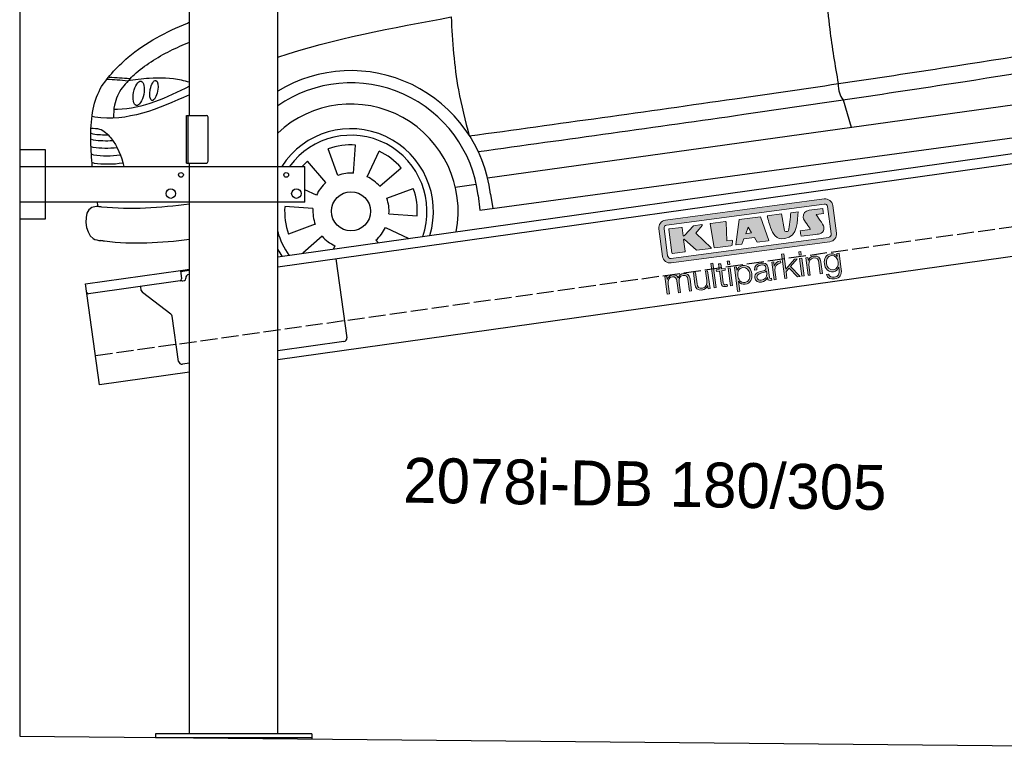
# Model space of a CAD drawing. Extents: x 524 to 6324, y 265 to 5290.
# Tile 1 of 3: x 524 to 3424, y 404 to 2548. Entities that reach past the tile are written whole.
import ezdxf

# ---------------------------------------------------------------- set-up
doc = ezdxf.new("R2010")
doc.units = 0
doc.header["$LTSCALE"] = 10
doc.header["$MEASUREMENT"] = 0
doc.linetypes.add('GEN3', pattern=[6.25, 5, -1.25])
doc.layers.get('0').update_dxf_attribs({"linetype": 'CONTINUOUS'})
doc.layers.add('3', color=6, linetype='GEN3')
doc.layers.add('CAR', color=1, linetype='CONTINUOUS')
doc.layers.add('AM_0', color=7, linetype='CONTINUOUS', lineweight=30)
doc.layers.add('Logo', color=7, linetype='CONTINUOUS', lineweight=25)

# ---------------------------------------------------------------- blocks, each defined once
blk = doc.blocks.new('KLAUS')
at = {"layer": 'Logo'}
h = blk.add_hatch(color=8, dxfattribs=at)
h.dxf.hatch_style = 2
edge = h.paths.add_edge_path()
edge.add_spline(control_points=[(3.6, 29.09), (2.88, 29.09), (2.3, 28.51), (2.3, 27.8), (2.3, 27.8), (2.3, 16.11), (2.3, 16.11), (2.3, 15.39), (2.88, 14.81), (3.6, 14.81), (3.6, 14.81), (71.16, 14.81), (71.16, 14.81), (71.88, 14.81), (72.46, 15.39), (72.46, 16.11), (72.46, 16.11), (72.46, 27.8), (72.46, 27.8), (72.46, 28.51), (71.88, 29.09), (71.16, 29.09), (71.16, 29.09), (3.6, 29.09), (3.6, 29.09), (3.6, 29.09), (3.6, 29.09), (3.6, 29.09)], knot_values=[0, 0, 0, 0, 1, 1, 1, 2, 2, 2, 3, 3, 3, 4, 4, 4, 5, 5, 5, 6, 6, 6, 7, 7, 7, 8, 8, 8, 9, 9, 9, 9], degree=3, periodic=0)
edge = h.paths.add_edge_path()
edge.add_spline(control_points=[(3.35, 31.23), (3.35, 31.23), (71.47, 31.23), (71.47, 31.23), (73.26, 31.23), (74.71, 29.77), (74.71, 27.99), (74.71, 27.99), (74.71, 16.17), (74.71, 16.17), (74.71, 14.38), (73.26, 12.93), (71.47, 12.93), (71.47, 12.93), (3.35, 12.93), (3.35, 12.93), (1.56, 12.93), (0.11, 14.38), (0.11, 16.17), (0.11, 16.17), (0.11, 27.99), (0.11, 27.99), (0.11, 29.77), (1.56, 31.23), (3.35, 31.23), (3.35, 31.23), (3.35, 31.23), (3.35, 31.23)], knot_values=[0, 0, 0, 0, 1, 1, 1, 2, 2, 2, 3, 3, 3, 4, 4, 4, 5, 5, 5, 6, 6, 6, 7, 7, 7, 8, 8, 8, 9, 9, 9, 9], degree=3, periodic=0)
h = blk.add_hatch(color=8, dxfattribs=at)
h.dxf.hatch_style = 2
edge = h.paths.add_edge_path()
edge.add_spline(control_points=[(4.5, 27.33), (4.5, 27.33), (9.7, 27.33), (9.7, 27.33), (9.84, 27.33), (9.96, 27.22), (9.96, 27.08), (9.96, 27.08), (9.96, 23.69), (9.96, 23.69), (9.96, 23.69), (9.94, 23.64), (10.04, 23.59), (10.14, 23.53), (10.2, 23.57), (10.2, 23.57), (10.2, 23.57), (10.51, 23.75), (10.51, 23.75), (10.51, 23.75), (14.94, 27.33), (14.94, 27.33), (14.94, 27.33), (18.41, 27.33), (18.41, 27.33), (18.41, 27.33), (18.49, 27.33), (18.56, 27.2), (18.65, 27.04), (18.53, 26.91), (18.53, 26.91), (18.53, 26.91), (15.49, 24.11), (15.49, 24.11), (15.49, 24.11), (21.14, 17.06), (21.14, 17.06), (21.14, 17.06), (21.13, 16.91), (21.13, 16.91), (21.08, 16.84), (20.99, 16.82), (20.99, 16.82), (20.99, 16.82), (14.7, 16.82), (14.7, 16.82), (14.7, 16.82), (10.26, 22.17), (10.26, 22.17), (10.26, 22.17), (10.19, 22.24), (10.08, 22.21), (9.97, 22.18), (9.96, 22.11), (9.96, 22.11), (9.96, 22.11), (9.96, 17.08), (9.96, 17.08), (9.96, 16.94), (9.84, 16.82), (9.7, 16.82), (9.7, 16.82), (4.5, 16.82), (4.5, 16.82), (4.36, 16.82), (4.25, 16.94), (4.25, 17.08), (4.25, 17.08), (4.25, 27.08), (4.25, 27.08), (4.25, 27.22), (4.36, 27.33), (4.5, 27.33), (4.5, 27.33), (4.5, 27.33), (4.5, 27.33)], knot_values=[0, 0, 0, 0, 1, 1, 1, 2, 2, 2, 3, 3, 3, 4, 4, 4, 5, 5, 5, 6, 6, 6, 7, 7, 7, 8, 8, 8, 9, 9, 9, 10, 10, 10, 11, 11, 11, 12, 12, 12, 13, 13, 13, 14, 14, 14, 15, 15, 15, 16, 16, 16, 17, 17, 17, 18, 18, 18, 19, 19, 19, 20, 20, 20, 21, 21, 21, 22, 22, 22, 23, 23, 23, 24, 24, 24, 25, 25, 25, 25], degree=3, periodic=0)
h = blk.add_hatch(color=8, dxfattribs=at)
h.dxf.hatch_style = 2
h.paths.add_polyline_path([(22.42, 17.06), (21.97, 27.15), (22.24, 27.33), (28.55, 27.33), (28.86, 26.97), (28.01, 19.08), (30.26, 19.07), (30.44, 18.95), (30.08, 16.95), (29.49, 16.82), (22.6, 16.82)])
h = blk.add_hatch(color=8, dxfattribs=at)
h.paths.add_polyline_path([(36.52, 21.01), (38.93, 21.01), (37.87, 23.57)])
h.paths.add_polyline_path([(34.52, 27.33), (43.65, 27.33), (45.76, 16.94), (45.57, 16.82), (40.83, 16.82), (39.89, 18.95), (35.42, 18.95), (34.27, 16.82), (31.78, 16.82), (31.66, 17)])
h = blk.add_hatch(color=8, dxfattribs=at)
h.dxf.hatch_style = 2
edge = h.paths.add_edge_path()
edge.add_spline(control_points=[(52.69, 27.32), (52.69, 27.32), (52.88, 20.14), (52.88, 20.14), (53.01, 19.89), (53.2, 19.77), (53.43, 19.71), (53.91, 19.59), (54.43, 19.57), (54.64, 20.03), (55.23, 21.34), (56.27, 25.45), (56.6, 27.33), (56.6, 27.33), (59.77, 27.33), (59.77, 27.33), (58.77, 23.9), (58.56, 16.82), (52.63, 16.76), (48.72, 16.72), (48.01, 19.35), (47.27, 22.24), (46.89, 23.68), (46.54, 27.33), (46.54, 27.33), (46.54, 27.33), (52.69, 27.32), (52.69, 27.32), (52.69, 27.32), (52.69, 27.32), (52.69, 27.32)], knot_values=[0, 0, 0, 0, 1, 1, 1, 2, 2, 2, 3, 3, 3, 4, 4, 4, 5, 5, 5, 6, 6, 6, 7, 7, 7, 8, 8, 8, 9, 9, 9, 10, 10, 10, 10], degree=3, periodic=0)
h = blk.add_hatch(color=8, dxfattribs=at)
h.dxf.hatch_style = 2
edge = h.paths.add_edge_path()
edge.add_spline(control_points=[(64.46, 27.33), (64.46, 27.33), (70.31, 27.33), (70.31, 27.33), (70.31, 26.52), (70.31, 26.02), (70.31, 25.12), (70.31, 25.12), (67.3, 25.12), (67.3, 25.12), (67.24, 25.04), (67.25, 25.11), (67.25, 24.91), (67.25, 24.88), (69.73, 20.38), (69.73, 19.57), (69.73, 16.4), (67.22, 16.81), (65.9, 16.82), (65.9, 16.82), (59.59, 16.82), (59.59, 16.82), (59.59, 17.76), (59.59, 18.23), (59.59, 19.14), (59.59, 19.14), (63.75, 19.14), (63.75, 19.14), (63.82, 19.22), (63.81, 19.11), (63.81, 19.31), (63.81, 20.32), (61.58, 23.06), (61.58, 24.63), (61.58, 26.33), (62.83, 27.34), (64.46, 27.33), (64.46, 27.33), (64.46, 27.33), (64.46, 27.33)], knot_values=[0, 0, 0, 0, 1, 1, 1, 2, 2, 2, 3, 3, 3, 4, 4, 4, 5, 5, 5, 6, 6, 6, 7, 7, 7, 8, 8, 8, 9, 9, 9, 10, 10, 10, 11, 11, 11, 12, 12, 12, 13, 13, 13, 13], degree=3, periodic=0)
h = blk.add_hatch(color=30, dxfattribs=at)
h.dxf.hatch_style = 2
h.paths.add_polyline_path([(20.07, 0), (20.99, 0), (20.99, 10.45), (20.07, 10.45)])
h = blk.add_hatch(color=30, dxfattribs=at)
h.dxf.hatch_style = 2
edge = h.paths.add_edge_path()
edge.add_spline(control_points=[(24.22, 9.82), (24.22, 9.82), (23.3, 9.82), (23.3, 9.82), (23.3, 9.82), (23.3, 7.55), (23.3, 7.55), (23.3, 7.55), (21.98, 7.55), (21.98, 7.55), (21.98, 7.55), (21.98, 6.78), (21.98, 6.78), (21.98, 6.78), (23.3, 6.78), (23.3, 6.78), (23.3, 6.78), (23.3, 1.61), (23.3, 1.61), (23.28, 0.32), (23.71, -0.09), (24.94, -0.09), (25.22, -0.09), (25.48, -0.06), (25.76, -0.06), (25.76, -0.06), (25.76, 0.73), (25.76, 0.73), (25.5, 0.7), (25.23, 0.69), (24.97, 0.69), (24.31, 0.73), (24.22, 1.08), (24.22, 1.68), (24.22, 1.68), (24.22, 6.78), (24.22, 6.78), (24.22, 6.78), (25.76, 6.78), (25.76, 6.78), (25.76, 6.78), (25.76, 7.55), (25.76, 7.55), (25.76, 7.55), (24.22, 7.55), (24.22, 7.55), (24.22, 7.55), (24.22, 9.82), (24.22, 9.82), (24.22, 9.82), (24.22, 9.82), (24.22, 9.82)], knot_values=[0, 0, 0, 0, 1, 1, 1, 2, 2, 2, 3, 3, 3, 4, 4, 4, 5, 5, 5, 6, 6, 6, 7, 7, 7, 8, 8, 8, 9, 9, 9, 10, 10, 10, 11, 11, 11, 12, 12, 12, 13, 13, 13, 14, 14, 14, 15, 15, 15, 16, 16, 16, 17, 17, 17, 17], degree=3, periodic=0)
h = blk.add_hatch(color=30, dxfattribs=at)
h.paths.add_polyline_path([(27.1, 0), (28.03, 0), (28.03, 7.55), (27.1, 7.55)])
h.paths.add_polyline_path([(27.1, 8.98), (28.03, 8.98), (28.03, 10.45), (27.1, 10.45)])
h = blk.add_hatch(color=30, dxfattribs=at)
h.dxf.hatch_style = 2
h.paths.add_polyline_path([(50.4, 0), (51.32, 0), (51.32, 2.87), (52.82, 4.11), (55.8, 0), (56.96, 0), (53.52, 4.76), (56.74, 7.55), (55.51, 7.55), (51.32, 3.89), (51.32, 10.45), (50.4, 10.45)])
h = blk.add_hatch(color=30, dxfattribs=at)
h.paths.add_polyline_path([(57.74, 0), (58.66, 0), (58.66, 7.55), (57.74, 7.55)])
h.paths.add_polyline_path([(57.74, 8.98), (58.66, 8.98), (58.66, 10.45), (57.74, 10.45)])
h = blk.add_hatch(color=30, dxfattribs=at)
h.dxf.hatch_style = 2
edge = h.paths.add_edge_path()
edge.add_spline(control_points=[(0, 0), (0, 0), (0.92, 0), (0.92, 0), (0.92, 0), (0.92, 4.22), (0.92, 4.22), (0.94, 5.8), (1.58, 7), (3.18, 7), (4.35, 7), (4.77, 6.15), (4.76, 5.12), (4.76, 5.12), (4.76, 0), (4.76, 0), (4.76, 0), (5.68, 0), (5.68, 0), (5.68, 0), (5.68, 4.27), (5.68, 4.27), (5.68, 5.68), (6.14, 7), (7.73, 7), (9.05, 7), (9.52, 6.32), (9.52, 5.08), (9.52, 5.08), (9.52, 0), (9.52, 0), (9.52, 0), (10.44, 0), (10.44, 0), (10.44, 0), (10.44, 5.12), (10.44, 5.12), (10.44, 6.91), (9.59, 7.77), (7.94, 7.77), (6.94, 7.77), (5.99, 7.29), (5.54, 6.3), (5.26, 7.29), (4.36, 7.77), (3.37, 7.77), (2.17, 7.77), (1.38, 7.19), (0.89, 6.28), (0.89, 6.28), (0.85, 6.28), (0.85, 6.28), (0.85, 6.28), (0.85, 7.55), (0.85, 7.55), (0.85, 7.55), (0, 7.55), (0, 7.55), (0, 7.55), (0, 0), (0, 0), (0, 0), (0, 0), (0, 0)], knot_values=[0, 0, 0, 0, 1, 1, 1, 2, 2, 2, 3, 3, 3, 4, 4, 4, 5, 5, 5, 6, 6, 6, 7, 7, 7, 8, 8, 8, 9, 9, 9, 10, 10, 10, 11, 11, 11, 12, 12, 12, 13, 13, 13, 14, 14, 14, 15, 15, 15, 16, 16, 16, 17, 17, 17, 18, 18, 18, 19, 19, 19, 20, 20, 20, 21, 21, 21, 21], degree=3, periodic=0)
h = blk.add_hatch(color=30, dxfattribs=at)
h.dxf.hatch_style = 2
edge = h.paths.add_edge_path()
edge.add_spline(control_points=[(18.31, 7.55), (18.31, 7.55), (17.39, 7.55), (17.39, 7.55), (17.39, 7.55), (17.39, 3.59), (17.39, 3.59), (17.39, 2.05), (16.7, 0.56), (15.12, 0.56), (13.66, 0.56), (13.15, 1.27), (13.1, 2.64), (13.1, 2.64), (13.1, 7.55), (13.1, 7.55), (13.1, 7.55), (12.18, 7.55), (12.18, 7.55), (12.18, 7.55), (12.18, 2.65), (12.18, 2.65), (12.18, 0.89), (12.93, -0.22), (14.83, -0.22), (15.96, -0.22), (16.95, 0.35), (17.44, 1.36), (17.44, 1.36), (17.47, 1.36), (17.47, 1.36), (17.47, 1.36), (17.47, 0), (17.47, 0), (17.47, 0), (18.31, 0), (18.31, 0), (18.31, 0), (18.31, 7.55), (18.31, 7.55), (18.31, 7.55), (18.31, 7.55), (18.31, 7.55)], knot_values=[0, 0, 0, 0, 1, 1, 1, 2, 2, 2, 3, 3, 3, 4, 4, 4, 5, 5, 5, 6, 6, 6, 7, 7, 7, 8, 8, 8, 9, 9, 9, 10, 10, 10, 11, 11, 11, 12, 12, 12, 13, 13, 13, 14, 14, 14, 14], degree=3, periodic=0)
h = blk.add_hatch(color=30, dxfattribs=at)
edge = h.paths.add_edge_path()
edge.add_spline(control_points=[(35.84, 3.78), (35.84, 2.21), (35.12, 0.56), (33.37, 0.56), (31.4, 0.56), (30.72, 2.21), (30.72, 3.78), (30.72, 5.49), (31.33, 7), (33.37, 7), (35.12, 7), (35.84, 5.34), (35.84, 3.78), (35.84, 3.78), (35.84, 3.78), (35.84, 3.78)], knot_values=[0, 0, 0, 0, 1, 1, 1, 2, 2, 2, 3, 3, 3, 4, 4, 4, 5, 5, 5, 5], degree=3, periodic=0)
edge = h.paths.add_edge_path()
edge.add_spline(control_points=[(29.79, -2.8), (29.79, -2.8), (30.72, -2.8), (30.72, -2.8), (30.72, -2.8), (30.72, 1.43), (30.72, 1.43), (30.72, 1.43), (30.74, 1.43), (30.74, 1.43), (31.14, 0.35), (32.24, -0.22), (33.37, -0.22), (35.66, -0.22), (36.76, 1.64), (36.76, 3.78), (36.76, 5.91), (35.66, 7.77), (33.37, 7.77), (32.15, 7.77), (31.1, 7.14), (30.67, 6.12), (30.67, 6.12), (30.64, 6.12), (30.64, 6.12), (30.64, 6.12), (30.64, 7.55), (30.64, 7.55), (30.64, 7.55), (29.79, 7.55), (29.79, 7.55), (29.79, 7.55), (29.79, -2.8), (29.79, -2.8), (29.79, -2.8), (29.79, -2.8), (29.79, -2.8)], knot_values=[0, 0, 0, 0, 1, 1, 1, 2, 2, 2, 3, 3, 3, 4, 4, 4, 5, 5, 5, 6, 6, 6, 7, 7, 7, 8, 8, 8, 9, 9, 9, 10, 10, 10, 11, 11, 11, 12, 12, 12, 12], degree=3, periodic=0)
h = blk.add_hatch(color=30, dxfattribs=at)
edge = h.paths.add_edge_path()
edge.add_spline(control_points=[(43.03, 2.93), (43.04, 1.45), (41.8, 0.56), (40.39, 0.56), (39.53, 0.56), (38.71, 1.13), (38.71, 2.05), (38.71, 3.53), (40.66, 3.51), (42.22, 3.79), (42.47, 3.84), (42.88, 3.91), (43, 4.13), (43, 4.13), (43.03, 4.13), (43.03, 4.13), (43.03, 4.13), (43.03, 2.93), (43.03, 2.93), (43.03, 2.93), (43.03, 2.93), (43.03, 2.93)], knot_values=[0, 0, 0, 0, 1, 1, 1, 2, 2, 2, 3, 3, 3, 4, 4, 4, 5, 5, 5, 6, 6, 6, 7, 7, 7, 7], degree=3, periodic=0)
edge = h.paths.add_edge_path()
edge.add_spline(control_points=[(39.03, 5.24), (39.06, 6.47), (39.91, 7), (41.05, 7), (42.14, 7), (43.03, 6.69), (43.03, 5.45), (43.03, 4.61), (42.6, 4.51), (41.84, 4.42), (39.85, 4.19), (37.79, 4.11), (37.79, 1.99), (37.79, 0.47), (38.93, -0.22), (40.32, -0.22), (41.77, -0.22), (42.43, 0.34), (43.07, 1.32), (43.07, 1.32), (43.1, 1.32), (43.1, 1.32), (43.1, 0.53), (43.25, 0), (44.19, 0), (44.43, 0), (44.58, 0.01), (44.79, 0.06), (44.79, 0.06), (44.79, 0.83), (44.79, 0.83), (44.71, 0.81), (44.6, 0.78), (44.49, 0.78), (44.13, 0.78), (43.95, 0.98), (43.95, 1.33), (43.95, 1.33), (43.95, 5.34), (43.95, 5.34), (43.95, 7.36), (42.5, 7.77), (41.17, 7.77), (39.44, 7.77), (38.2, 7.01), (38.11, 5.24), (38.11, 5.24), (39.03, 5.24), (39.03, 5.24), (39.03, 5.24), (39.03, 5.24), (39.03, 5.24)], knot_values=[0, 0, 0, 0, 1, 1, 1, 2, 2, 2, 3, 3, 3, 4, 4, 4, 5, 5, 5, 6, 6, 6, 7, 7, 7, 8, 8, 8, 9, 9, 9, 10, 10, 10, 11, 11, 11, 12, 12, 12, 13, 13, 13, 14, 14, 14, 15, 15, 15, 16, 16, 16, 17, 17, 17, 17], degree=3, periodic=0)
h = blk.add_hatch(color=30, dxfattribs=at)
h.dxf.hatch_style = 2
edge = h.paths.add_edge_path()
edge.add_spline(control_points=[(45.79, 0), (45.79, 0), (46.71, 0), (46.71, 0), (46.71, 0), (46.71, 4.03), (46.71, 4.03), (46.71, 5.59), (47.85, 6.82), (49.52, 6.73), (49.52, 6.73), (49.52, 7.66), (49.52, 7.66), (48.16, 7.72), (47.14, 7), (46.67, 5.78), (46.67, 5.78), (46.64, 5.78), (46.64, 5.78), (46.64, 5.78), (46.64, 7.55), (46.64, 7.55), (46.64, 7.55), (45.79, 7.55), (45.79, 7.55), (45.79, 7.55), (45.79, 0), (45.79, 0), (45.79, 0), (45.79, 0), (45.79, 0)], knot_values=[0, 0, 0, 0, 1, 1, 1, 2, 2, 2, 3, 3, 3, 4, 4, 4, 5, 5, 5, 6, 6, 6, 7, 7, 7, 8, 8, 8, 9, 9, 9, 10, 10, 10, 10], degree=3, periodic=0)
h = blk.add_hatch(color=30, dxfattribs=at)
h.dxf.hatch_style = 2
edge = h.paths.add_edge_path()
edge.add_spline(control_points=[(60.41, 0), (60.41, 0), (61.33, 0), (61.33, 0), (61.33, 0), (61.33, 4.41), (61.33, 4.41), (61.36, 5.89), (62.24, 7), (63.7, 7), (65.2, 7), (65.62, 6.02), (65.62, 4.71), (65.62, 4.71), (65.62, 0), (65.62, 0), (65.62, 0), (66.54, 0), (66.54, 0), (66.54, 0), (66.54, 4.86), (66.54, 4.86), (66.54, 6.66), (65.9, 7.77), (63.78, 7.77), (62.71, 7.77), (61.7, 7.16), (61.36, 6.25), (61.36, 6.25), (61.33, 6.25), (61.33, 6.25), (61.33, 6.25), (61.33, 7.55), (61.33, 7.55), (61.33, 7.55), (60.41, 7.55), (60.41, 7.55), (60.41, 7.55), (60.41, 0), (60.41, 0), (60.41, 0), (60.41, 0), (60.41, 0)], knot_values=[0, 0, 0, 0, 1, 1, 1, 2, 2, 2, 3, 3, 3, 4, 4, 4, 5, 5, 5, 6, 6, 6, 7, 7, 7, 8, 8, 8, 9, 9, 9, 10, 10, 10, 11, 11, 11, 12, 12, 12, 13, 13, 13, 14, 14, 14, 14], degree=3, periodic=0)
h = blk.add_hatch(color=30, dxfattribs=at)
edge = h.paths.add_edge_path()
edge.add_spline(control_points=[(71.32, 0.86), (69.62, 0.86), (68.83, 2.34), (68.83, 3.86), (68.83, 5.43), (69.56, 7), (71.32, 7), (73.06, 7), (73.75, 5.34), (73.75, 3.86), (73.75, 2.33), (72.91, 0.86), (71.32, 0.86), (71.32, 0.86), (71.32, 0.86), (71.32, 0.86)], knot_values=[0, 0, 0, 0, 1, 1, 1, 2, 2, 2, 3, 3, 3, 4, 4, 4, 5, 5, 5, 5], degree=3, periodic=0)
edge = h.paths.add_edge_path()
edge.add_spline(control_points=[(74.67, 7.55), (74.67, 7.55), (73.75, 7.55), (73.75, 7.55), (73.75, 7.55), (73.75, 6.25), (73.75, 6.25), (73.75, 6.25), (73.72, 6.25), (73.72, 6.25), (73.35, 7.09), (72.41, 7.77), (71.32, 7.77), (69.13, 7.77), (67.9, 6.05), (67.9, 3.97), (67.9, 1.82), (68.9, 0.09), (71.32, 0.09), (72.4, 0.09), (73.29, 0.72), (73.72, 1.64), (73.72, 1.64), (73.75, 1.64), (73.75, 1.64), (73.75, 1.64), (73.75, 0.61), (73.75, 0.61), (73.75, -1.23), (73.01, -2.24), (71.32, -2.24), (70.29, -2.24), (69.31, -1.85), (69.1, -0.73), (69.1, -0.73), (68.18, -0.73), (68.18, -0.73), (68.31, -2.34), (69.81, -3.02), (71.32, -3.02), (73.79, -3.02), (74.65, -1.64), (74.67, 0.61), (74.67, 0.61), (74.67, 7.55), (74.67, 7.55), (74.67, 7.55), (74.67, 7.55), (74.67, 7.55)], knot_values=[0, 0, 0, 0, 1, 1, 1, 2, 2, 2, 3, 3, 3, 4, 4, 4, 5, 5, 5, 6, 6, 6, 7, 7, 7, 8, 8, 8, 9, 9, 9, 10, 10, 10, 11, 11, 11, 12, 12, 12, 13, 13, 13, 14, 14, 14, 15, 15, 15, 16, 16, 16, 16], degree=3, periodic=0)
at = {"layer": 'Logo', "lineweight": 0}
for points in [[(22.42, 17.06), (21.97, 27.15), (22.24, 27.33), (28.55, 27.33), (28.86, 26.97), (28.01, 19.08), (30.26, 19.07), (30.44, 18.95), (30.08, 16.95), (29.49, 16.82), (22.6, 16.82), (22.42, 17.06), (22.42, 17.06)], [(34.52, 27.33), (43.65, 27.33), (45.76, 16.94), (45.57, 16.82), (40.83, 16.82), (39.89, 18.95), (35.42, 18.95), (34.27, 16.82), (31.78, 16.82), (31.66, 17), (34.52, 27.33), (34.52, 27.33)], [(36.52, 21.01), (38.93, 21.01), (37.87, 23.57), (36.52, 21.01), (36.52, 21.01)], [(20.07, 0), (20.99, 0), (20.99, 10.45), (20.07, 10.45), (20.07, 0), (20.07, 0)], [(27.1, 8.98), (28.03, 8.98), (28.03, 10.45), (27.1, 10.45), (27.1, 8.98), (27.1, 8.98)], [(50.4, 0), (51.32, 0), (51.32, 2.87), (52.82, 4.11), (55.8, 0), (56.96, 0), (53.52, 4.76), (56.74, 7.55), (55.51, 7.55), (51.32, 3.89), (51.32, 10.45), (50.4, 10.45), (50.4, 0), (50.4, 0)], [(57.74, 8.98), (58.66, 8.98), (58.66, 10.45), (57.74, 10.45), (57.74, 8.98), (57.74, 8.98)], [(27.1, 0), (28.03, 0), (28.03, 7.55), (27.1, 7.55), (27.1, 0), (27.1, 0)], [(57.74, 0), (58.66, 0), (58.66, 7.55), (57.74, 7.55), (57.74, 0), (57.74, 0)]]:
    blk.add_lwpolyline(points, dxfattribs=at)
for points, knots in [([(3.35, 31.23), (3.35, 31.23), (71.47, 31.23), (71.47, 31.23), (73.26, 31.23), (74.71, 29.77), (74.71, 27.99), (74.71, 27.99), (74.71, 16.17), (74.71, 16.17), (74.71, 14.38), (73.26, 12.93), (71.47, 12.93), (71.47, 12.93), (3.35, 12.93), (3.35, 12.93), (1.56, 12.93), (0.11, 14.38), (0.11, 16.17), (0.11, 16.17), (0.11, 27.99), (0.11, 27.99), (0.11, 29.77), (1.56, 31.23), (3.35, 31.23), (3.35, 31.23), (3.35, 31.23), (3.35, 31.23)], [0, 0, 0, 0, 1, 1, 1, 2, 2, 2, 3, 3, 3, 4, 4, 4, 5, 5, 5, 6, 6, 6, 7, 7, 7, 8, 8, 8, 9, 9, 9, 9]), ([(3.6, 29.09), (2.88, 29.09), (2.3, 28.51), (2.3, 27.8), (2.3, 27.8), (2.3, 16.11), (2.3, 16.11), (2.3, 15.39), (2.88, 14.81), (3.6, 14.81), (3.6, 14.81), (71.16, 14.81), (71.16, 14.81), (71.88, 14.81), (72.46, 15.39), (72.46, 16.11), (72.46, 16.11), (72.46, 27.8), (72.46, 27.8), (72.46, 28.51), (71.88, 29.09), (71.16, 29.09), (71.16, 29.09), (3.6, 29.09), (3.6, 29.09), (3.6, 29.09), (3.6, 29.09), (3.6, 29.09)], [0, 0, 0, 0, 1, 1, 1, 2, 2, 2, 3, 3, 3, 4, 4, 4, 5, 5, 5, 6, 6, 6, 7, 7, 7, 8, 8, 8, 9, 9, 9, 9]), ([(4.5, 27.33), (4.5, 27.33), (9.7, 27.33), (9.7, 27.33), (9.84, 27.33), (9.96, 27.22), (9.96, 27.08), (9.96, 27.08), (9.96, 23.69), (9.96, 23.69), (9.96, 23.69), (9.94, 23.64), (10.04, 23.59), (10.14, 23.53), (10.2, 23.57), (10.2, 23.57), (10.2, 23.57), (10.51, 23.75), (10.51, 23.75), (10.51, 23.75), (14.94, 27.33), (14.94, 27.33), (14.94, 27.33), (18.41, 27.33), (18.41, 27.33), (18.41, 27.33), (18.49, 27.33), (18.56, 27.2), (18.65, 27.04), (18.53, 26.91), (18.53, 26.91), (18.53, 26.91), (15.49, 24.11), (15.49, 24.11), (15.49, 24.11), (21.14, 17.06), (21.14, 17.06), (21.14, 17.06), (21.13, 16.91), (21.13, 16.91), (21.08, 16.84), (20.99, 16.82), (20.99, 16.82), (20.99, 16.82), (14.7, 16.82), (14.7, 16.82), (14.7, 16.82), (10.26, 22.17), (10.26, 22.17), (10.26, 22.17), (10.19, 22.24), (10.08, 22.21), (9.97, 22.18), (9.96, 22.11), (9.96, 22.11), (9.96, 22.11), (9.96, 17.08), (9.96, 17.08), (9.96, 16.94), (9.84, 16.82), (9.7, 16.82), (9.7, 16.82), (4.5, 16.82), (4.5, 16.82), (4.36, 16.82), (4.25, 16.94), (4.25, 17.08), (4.25, 17.08), (4.25, 27.08), (4.25, 27.08), (4.25, 27.22), (4.36, 27.33), (4.5, 27.33), (4.5, 27.33), (4.5, 27.33), (4.5, 27.33)], [0, 0, 0, 0, 1, 1, 1, 2, 2, 2, 3, 3, 3, 4, 4, 4, 5, 5, 5, 6, 6, 6, 7, 7, 7, 8, 8, 8, 9, 9, 9, 10, 10, 10, 11, 11, 11, 12, 12, 12, 13, 13, 13, 14, 14, 14, 15, 15, 15, 16, 16, 16, 17, 17, 17, 18, 18, 18, 19, 19, 19, 20, 20, 20, 21, 21, 21, 22, 22, 22, 23, 23, 23, 24, 24, 24, 25, 25, 25, 25]), ([(52.69, 27.32), (52.69, 27.32), (52.88, 20.14), (52.88, 20.14), (53.01, 19.89), (53.2, 19.77), (53.43, 19.71), (53.91, 19.59), (54.43, 19.57), (54.64, 20.03), (55.23, 21.34), (56.27, 25.45), (56.6, 27.33), (56.6, 27.33), (59.77, 27.33), (59.77, 27.33), (58.77, 23.9), (58.56, 16.82), (52.63, 16.76), (48.72, 16.72), (48.01, 19.35), (47.27, 22.24), (46.89, 23.68), (46.54, 27.33), (46.54, 27.33), (46.54, 27.33), (52.69, 27.32), (52.69, 27.32), (52.69, 27.32), (52.69, 27.32), (52.69, 27.32)], [0, 0, 0, 0, 1, 1, 1, 2, 2, 2, 3, 3, 3, 4, 4, 4, 5, 5, 5, 6, 6, 6, 7, 7, 7, 8, 8, 8, 9, 9, 9, 10, 10, 10, 10]), ([(64.46, 27.33), (64.46, 27.33), (70.31, 27.33), (70.31, 27.33), (70.31, 26.52), (70.31, 26.02), (70.31, 25.12), (70.31, 25.12), (67.3, 25.12), (67.3, 25.12), (67.24, 25.04), (67.25, 25.11), (67.25, 24.91), (67.25, 24.88), (69.73, 20.38), (69.73, 19.57), (69.73, 16.4), (67.22, 16.81), (65.9, 16.82), (65.9, 16.82), (59.59, 16.82), (59.59, 16.82), (59.59, 17.76), (59.59, 18.23), (59.59, 19.14), (59.59, 19.14), (63.75, 19.14), (63.75, 19.14), (63.82, 19.22), (63.81, 19.11), (63.81, 19.31), (63.81, 20.32), (61.58, 23.06), (61.58, 24.63), (61.58, 26.33), (62.83, 27.34), (64.46, 27.33), (64.46, 27.33), (64.46, 27.33), (64.46, 27.33)], [0, 0, 0, 0, 1, 1, 1, 2, 2, 2, 3, 3, 3, 4, 4, 4, 5, 5, 5, 6, 6, 6, 7, 7, 7, 8, 8, 8, 9, 9, 9, 10, 10, 10, 11, 11, 11, 12, 12, 12, 13, 13, 13, 13]), ([(24.22, 9.82), (24.22, 9.82), (23.3, 9.82), (23.3, 9.82), (23.3, 9.82), (23.3, 7.55), (23.3, 7.55), (23.3, 7.55), (21.98, 7.55), (21.98, 7.55), (21.98, 7.55), (21.98, 6.78), (21.98, 6.78), (21.98, 6.78), (23.3, 6.78), (23.3, 6.78), (23.3, 6.78), (23.3, 1.61), (23.3, 1.61), (23.28, 0.32), (23.71, -0.09), (24.94, -0.09), (25.22, -0.09), (25.48, -0.06), (25.76, -0.06), (25.76, -0.06), (25.76, 0.73), (25.76, 0.73), (25.5, 0.7), (25.23, 0.69), (24.97, 0.69), (24.31, 0.73), (24.22, 1.08), (24.22, 1.68), (24.22, 1.68), (24.22, 6.78), (24.22, 6.78), (24.22, 6.78), (25.76, 6.78), (25.76, 6.78), (25.76, 6.78), (25.76, 7.55), (25.76, 7.55), (25.76, 7.55), (24.22, 7.55), (24.22, 7.55), (24.22, 7.55), (24.22, 9.82), (24.22, 9.82), (24.22, 9.82), (24.22, 9.82), (24.22, 9.82)], [0, 0, 0, 0, 1, 1, 1, 2, 2, 2, 3, 3, 3, 4, 4, 4, 5, 5, 5, 6, 6, 6, 7, 7, 7, 8, 8, 8, 9, 9, 9, 10, 10, 10, 11, 11, 11, 12, 12, 12, 13, 13, 13, 14, 14, 14, 15, 15, 15, 16, 16, 16, 17, 17, 17, 17]), ([(0, 0), (0, 0), (0.92, 0), (0.92, 0), (0.92, 0), (0.92, 4.22), (0.92, 4.22), (0.94, 5.8), (1.58, 7), (3.18, 7), (4.35, 7), (4.77, 6.15), (4.76, 5.12), (4.76, 5.12), (4.76, 0), (4.76, 0), (4.76, 0), (5.68, 0), (5.68, 0), (5.68, 0), (5.68, 4.27), (5.68, 4.27), (5.68, 5.68), (6.14, 7), (7.73, 7), (9.05, 7), (9.52, 6.32), (9.52, 5.08), (9.52, 5.08), (9.52, 0), (9.52, 0), (9.52, 0), (10.44, 0), (10.44, 0), (10.44, 0), (10.44, 5.12), (10.44, 5.12), (10.44, 6.91), (9.59, 7.77), (7.94, 7.77), (6.94, 7.77), (5.99, 7.29), (5.54, 6.3), (5.26, 7.29), (4.36, 7.77), (3.37, 7.77), (2.17, 7.77), (1.38, 7.19), (0.89, 6.28), (0.89, 6.28), (0.85, 6.28), (0.85, 6.28), (0.85, 6.28), (0.85, 7.55), (0.85, 7.55), (0.85, 7.55), (0, 7.55), (0, 7.55), (0, 7.55), (0, 0), (0, 0), (0, 0), (0, 0), (0, 0)], [0, 0, 0, 0, 1, 1, 1, 2, 2, 2, 3, 3, 3, 4, 4, 4, 5, 5, 5, 6, 6, 6, 7, 7, 7, 8, 8, 8, 9, 9, 9, 10, 10, 10, 11, 11, 11, 12, 12, 12, 13, 13, 13, 14, 14, 14, 15, 15, 15, 16, 16, 16, 17, 17, 17, 18, 18, 18, 19, 19, 19, 20, 20, 20, 21, 21, 21, 21]), ([(18.31, 7.55), (18.31, 7.55), (17.39, 7.55), (17.39, 7.55), (17.39, 7.55), (17.39, 3.59), (17.39, 3.59), (17.39, 2.05), (16.7, 0.56), (15.12, 0.56), (13.66, 0.56), (13.15, 1.27), (13.1, 2.64), (13.1, 2.64), (13.1, 7.55), (13.1, 7.55), (13.1, 7.55), (12.18, 7.55), (12.18, 7.55), (12.18, 7.55), (12.18, 2.65), (12.18, 2.65), (12.18, 0.89), (12.93, -0.22), (14.83, -0.22), (15.96, -0.22), (16.95, 0.35), (17.44, 1.36), (17.44, 1.36), (17.47, 1.36), (17.47, 1.36), (17.47, 1.36), (17.47, 0), (17.47, 0), (17.47, 0), (18.31, 0), (18.31, 0), (18.31, 0), (18.31, 7.55), (18.31, 7.55), (18.31, 7.55), (18.31, 7.55), (18.31, 7.55)], [0, 0, 0, 0, 1, 1, 1, 2, 2, 2, 3, 3, 3, 4, 4, 4, 5, 5, 5, 6, 6, 6, 7, 7, 7, 8, 8, 8, 9, 9, 9, 10, 10, 10, 11, 11, 11, 12, 12, 12, 13, 13, 13, 14, 14, 14, 14]), ([(29.79, -2.8), (29.79, -2.8), (30.72, -2.8), (30.72, -2.8), (30.72, -2.8), (30.72, 1.43), (30.72, 1.43), (30.72, 1.43), (30.74, 1.43), (30.74, 1.43), (31.14, 0.35), (32.24, -0.22), (33.37, -0.22), (35.66, -0.22), (36.76, 1.64), (36.76, 3.78), (36.76, 5.91), (35.66, 7.77), (33.37, 7.77), (32.15, 7.77), (31.1, 7.14), (30.67, 6.12), (30.67, 6.12), (30.64, 6.12), (30.64, 6.12), (30.64, 6.12), (30.64, 7.55), (30.64, 7.55), (30.64, 7.55), (29.79, 7.55), (29.79, 7.55), (29.79, 7.55), (29.79, -2.8), (29.79, -2.8), (29.79, -2.8), (29.79, -2.8), (29.79, -2.8)], [0, 0, 0, 0, 1, 1, 1, 2, 2, 2, 3, 3, 3, 4, 4, 4, 5, 5, 5, 6, 6, 6, 7, 7, 7, 8, 8, 8, 9, 9, 9, 10, 10, 10, 11, 11, 11, 12, 12, 12, 12]), ([(35.84, 3.78), (35.84, 2.21), (35.12, 0.56), (33.37, 0.56), (31.4, 0.56), (30.72, 2.21), (30.72, 3.78), (30.72, 5.49), (31.33, 7), (33.37, 7), (35.12, 7), (35.84, 5.34), (35.84, 3.78), (35.84, 3.78), (35.84, 3.78), (35.84, 3.78)], [0, 0, 0, 0, 1, 1, 1, 2, 2, 2, 3, 3, 3, 4, 4, 4, 5, 5, 5, 5]), ([(39.03, 5.24), (39.06, 6.47), (39.91, 7), (41.05, 7), (42.14, 7), (43.03, 6.69), (43.03, 5.45), (43.03, 4.61), (42.6, 4.51), (41.84, 4.42), (39.85, 4.19), (37.79, 4.11), (37.79, 1.99), (37.79, 0.47), (38.93, -0.22), (40.32, -0.22), (41.77, -0.22), (42.43, 0.34), (43.07, 1.32), (43.07, 1.32), (43.1, 1.32), (43.1, 1.32), (43.1, 0.53), (43.25, 0), (44.19, 0), (44.43, 0), (44.58, 0.01), (44.79, 0.06), (44.79, 0.06), (44.79, 0.83), (44.79, 0.83), (44.71, 0.81), (44.6, 0.78), (44.49, 0.78), (44.13, 0.78), (43.95, 0.98), (43.95, 1.33), (43.95, 1.33), (43.95, 5.34), (43.95, 5.34), (43.95, 7.36), (42.5, 7.77), (41.17, 7.77), (39.44, 7.77), (38.2, 7.01), (38.11, 5.24), (38.11, 5.24), (39.03, 5.24), (39.03, 5.24), (39.03, 5.24), (39.03, 5.24), (39.03, 5.24)], [0, 0, 0, 0, 1, 1, 1, 2, 2, 2, 3, 3, 3, 4, 4, 4, 5, 5, 5, 6, 6, 6, 7, 7, 7, 8, 8, 8, 9, 9, 9, 10, 10, 10, 11, 11, 11, 12, 12, 12, 13, 13, 13, 14, 14, 14, 15, 15, 15, 16, 16, 16, 17, 17, 17, 17]), ([(45.79, 0), (45.79, 0), (46.71, 0), (46.71, 0), (46.71, 0), (46.71, 4.03), (46.71, 4.03), (46.71, 5.59), (47.85, 6.82), (49.52, 6.73), (49.52, 6.73), (49.52, 7.66), (49.52, 7.66), (48.16, 7.72), (47.14, 7), (46.67, 5.78), (46.67, 5.78), (46.64, 5.78), (46.64, 5.78), (46.64, 5.78), (46.64, 7.55), (46.64, 7.55), (46.64, 7.55), (45.79, 7.55), (45.79, 7.55), (45.79, 7.55), (45.79, 0), (45.79, 0), (45.79, 0), (45.79, 0), (45.79, 0)], [0, 0, 0, 0, 1, 1, 1, 2, 2, 2, 3, 3, 3, 4, 4, 4, 5, 5, 5, 6, 6, 6, 7, 7, 7, 8, 8, 8, 9, 9, 9, 10, 10, 10, 10]), ([(60.41, 0), (60.41, 0), (61.33, 0), (61.33, 0), (61.33, 0), (61.33, 4.41), (61.33, 4.41), (61.36, 5.89), (62.24, 7), (63.7, 7), (65.2, 7), (65.62, 6.02), (65.62, 4.71), (65.62, 4.71), (65.62, 0), (65.62, 0), (65.62, 0), (66.54, 0), (66.54, 0), (66.54, 0), (66.54, 4.86), (66.54, 4.86), (66.54, 6.66), (65.9, 7.77), (63.78, 7.77), (62.71, 7.77), (61.7, 7.16), (61.36, 6.25), (61.36, 6.25), (61.33, 6.25), (61.33, 6.25), (61.33, 6.25), (61.33, 7.55), (61.33, 7.55), (61.33, 7.55), (60.41, 7.55), (60.41, 7.55), (60.41, 7.55), (60.41, 0), (60.41, 0), (60.41, 0), (60.41, 0), (60.41, 0)], [0, 0, 0, 0, 1, 1, 1, 2, 2, 2, 3, 3, 3, 4, 4, 4, 5, 5, 5, 6, 6, 6, 7, 7, 7, 8, 8, 8, 9, 9, 9, 10, 10, 10, 11, 11, 11, 12, 12, 12, 13, 13, 13, 14, 14, 14, 14]), ([(74.67, 7.55), (74.67, 7.55), (73.75, 7.55), (73.75, 7.55), (73.75, 7.55), (73.75, 6.25), (73.75, 6.25), (73.75, 6.25), (73.72, 6.25), (73.72, 6.25), (73.35, 7.09), (72.41, 7.77), (71.32, 7.77), (69.13, 7.77), (67.9, 6.05), (67.9, 3.97), (67.9, 1.82), (68.9, 0.09), (71.32, 0.09), (72.4, 0.09), (73.29, 0.72), (73.72, 1.64), (73.72, 1.64), (73.75, 1.64), (73.75, 1.64), (73.75, 1.64), (73.75, 0.61), (73.75, 0.61), (73.75, -1.23), (73.01, -2.24), (71.32, -2.24), (70.29, -2.24), (69.31, -1.85), (69.1, -0.73), (69.1, -0.73), (68.18, -0.73), (68.18, -0.73), (68.31, -2.34), (69.81, -3.02), (71.32, -3.02), (73.79, -3.02), (74.65, -1.64), (74.67, 0.61), (74.67, 0.61), (74.67, 7.55), (74.67, 7.55), (74.67, 7.55), (74.67, 7.55), (74.67, 7.55)], [0, 0, 0, 0, 1, 1, 1, 2, 2, 2, 3, 3, 3, 4, 4, 4, 5, 5, 5, 6, 6, 6, 7, 7, 7, 8, 8, 8, 9, 9, 9, 10, 10, 10, 11, 11, 11, 12, 12, 12, 13, 13, 13, 14, 14, 14, 15, 15, 15, 16, 16, 16, 16]), ([(71.32, 0.86), (69.62, 0.86), (68.83, 2.34), (68.83, 3.86), (68.83, 5.43), (69.56, 7), (71.32, 7), (73.06, 7), (73.75, 5.34), (73.75, 3.86), (73.75, 2.33), (72.91, 0.86), (71.32, 0.86), (71.32, 0.86), (71.32, 0.86), (71.32, 0.86)], [0, 0, 0, 0, 1, 1, 1, 2, 2, 2, 3, 3, 3, 4, 4, 4, 5, 5, 5, 5]), ([(43.03, 2.93), (43.04, 1.45), (41.8, 0.56), (40.39, 0.56), (39.53, 0.56), (38.71, 1.13), (38.71, 2.05), (38.71, 3.53), (40.66, 3.51), (42.22, 3.79), (42.47, 3.84), (42.88, 3.91), (43, 4.13), (43, 4.13), (43.03, 4.13), (43.03, 4.13), (43.03, 4.13), (43.03, 2.93), (43.03, 2.93), (43.03, 2.93), (43.03, 2.93), (43.03, 2.93)], [0, 0, 0, 0, 1, 1, 1, 2, 2, 2, 3, 3, 3, 4, 4, 4, 5, 5, 5, 6, 6, 6, 7, 7, 7, 7])]:
    blk.add_open_spline(points, degree=3, knots=knots, dxfattribs=at)
blk = doc.blocks.new('CAR_EG')
at = {"layer": 'CAR'}
for p, q in [((32765, 1337.2), (34678.2, 1603.8)), ((33798, 1614.9), (33798.1, 1614.6)), ((33812.2, 1566.9), (33836.1, 1486.6)), ((32742.6, 1242.5), (34728.2, 1512.2)), ((32324.4, 1344.5), (32296, 1422.7)), ((32370.6, 1351), (32376.4, 1434)), ((32410.2, 1340.8), (32445.4, 1416.2)), ((32289.2, 1323.7), (32234.6, 1386.5)), ((32447.5, 1312.7), (32510.3, 1367.3)), ((32468.3, 1277.4), (32546.4, 1305.9)), ((32670, 1309.7), (32731.8, 1319)), ((32261.1, 1286.5), (32227.1, 1302.3)), ((32737.8, 1285.1), (32742.6, 1242.7)), ((32773.7, 1289.8), (32780.4, 1247.5)), ((32250.8, 1246.9), (32167.8, 1252.7)), ((32474.8, 1231.2), (32557.7, 1225.4)), ((32257.3, 1200.7), (32179.2, 1172.2)), ((32464.5, 1191.6), (32533.6, 1159.4)), ((32278.1, 1165.4), (32220.6, 1115.4)), ((32315.4, 1137.3), (32311.1, 1128.1)), ((32436.4, 1154.3), (32443.1, 1146.7))]:
    blk.add_line(p, q, dxfattribs=at)
blk.add_circle((32362.8, 1239), 57.7, dxfattribs=at)
for centre, radius, start, end in [((32362.7, 1238.7), 414.2, 7.0809, 121.3668), ((32362.8, 1239.1), 377.8, 6.9984, 124.8138), ((32362.8, 1239), 315.6, 349.0223, 133.1117), ((32362.8, 1239), 242.9, 342.9998, 147.0608), ((32362.8, 1239), 223.8, 340.6935, 143.8265), ((32362.8, 1239), 195.4, 86, 110), ((32362.8, 1239), 195.4, 41, 65), ((32362.8, 1239), 195.4, 131, 137.4831), ((32362.8, 1239), 112.2, 86, 110), ((32362.8, 1239), 112.2, 41, 65), ((32362.8, 1239), 112.2, 131, 155), ((32362.8, 1239), 195.4, 356, 20), ((32362.8, 1239), 112.2, 356, 20), ((32362.8, 1239), 195.4, 176, 200), ((32362.8, 1239), 112.2, 176, 200), ((32362.8, 1239), 112.2, 311, 335), ((32362.8, 1239), 223.8, 195.4027, 215.3065), ((32362.8, 1239), 112.2, 221, 245), ((32362.8, 1239), 242.9, 207.3574, 213.0002)]:
    blk.add_arc(centre, radius, start, end, dxfattribs=at)
for centre, major_axis, ratio in [((31782.5, 1594.8), (-5.8, -29.5), 0.368142), ((31737.5, 1586.1), (-7, -35.6), 0.420401)]:
    blk.add_ellipse(centre, major_axis=major_axis, ratio=ratio, dxfattribs=at)
for points, knots in [([(33758.1, 1980.9), (33761.4, 1911.9), (33767.2, 1789.1), (33788.6, 1668), (33798, 1614.9)], [0, 0, 0, 0, 206.928271, 368.471033, 368.471033, 368.471033, 368.471033]), ([(32657.7, 1810.8), (32662, 1738.8), (32669.1, 1620.2), (32699.5, 1505.7), (32711.4, 1460.7)], [0, 0, 0, 0, 215.839891, 354.944954, 354.944954, 354.944954, 354.944954]), ([(31706.2, 1692.3), (31759.3, 1737.1), (31820.4, 1768), (31885.2, 1794.5), (31887.1, 1795.3)], [0, 0, 0, 0, 203.81625, 209.964483, 209.964483, 209.964483, 209.964483]), ([(32711.4, 1460.7), (32972.1, 1496.8), (33450.2, 1562.9), (34112.9, 1660.8), (34514.4, 1725.8), (34699.2, 1755.6)], [0, 0, 0, 0, 789.48509, 1447.853915, 2009.615295, 2009.615295, 2009.615295, 2009.615295]), ([(31706.9, 1622.8), (31714.2, 1631.3), (31747.8, 1664.4), (31809.4, 1702.8), (31867.9, 1729.1), (31887.1, 1736.9)], [0, 0, 0, 0, 24.084222, 155.986732, 218.493639, 218.493639, 218.493639, 218.493639]), ([(31601, 1371.1), (31598.7, 1394.9), (31594.3, 1468.9), (31601.8, 1595), (31673, 1661.3), (31706.2, 1692.3)], [119.852444, 119.852444, 119.852444, 119.852444, 191.93092, 342.437223, 474.217328, 474.217328, 474.217328, 474.217328]), ([(32738.3, 1414.9), (32999, 1451), (33477.1, 1517.1), (34126.3, 1613), (34514.4, 1675.6), (34685.8, 1703.3)], [0, 0, 0, 0, 789.48509, 1447.853915, 1968.782349, 1968.782349, 1968.782349, 1968.782349]), ([(31704.9, 1622.4), (31684.5, 1624.3), (31663.9, 1626.3), (31643.3, 1627), (31643.1, 1627)], [0, 0, 0, 0, 61.376917, 62.007676, 62.007676, 62.007676, 62.007676]), ([(31711, 1628.7), (31691.1, 1630.3), (31670.5, 1632), (31649.9, 1633.3), (31649.1, 1633.4)], [0, 0, 0, 0, 59.748563, 62.007252, 62.007252, 62.007252, 62.007252]), ([(31887.1, 1618.6), (31879.2, 1620.8), (31840.6, 1630.6), (31778.4, 1633), (31725.9, 1625.4), (31704.9, 1622.4)], [47.416961, 47.416961, 47.416961, 47.416961, 71.915739, 167.121362, 230.971512, 230.971512, 230.971512, 230.971512]), ([(31706.9, 1622.8), (31700.8, 1616.3), (31682, 1596.2), (31664.2, 1557.8), (31663.6, 1526.1), (31663.4, 1513.1)], [0, 0, 0, 0, 26.607883, 82.586376, 121.305084, 121.305084, 121.305084, 121.305084]), ([(31887.1, 1607.1), (31820.7, 1573.4), (31746.4, 1538.7), (31667.6, 1538.3), (31664.8, 1538.3)], [22.205234, 22.205234, 22.205234, 22.205234, 250.654379, 261.558263, 261.558263, 261.558263, 261.558263]), ([(33798, 1614.9), (33798.1, 1605.4), (33798.4, 1588), (33807.9, 1573.5), (33812.2, 1566.9)], [0, 0, 0, 0, 27.92682, 51.026657, 51.026657, 51.026657, 51.026657]), ([(31887.1, 1582.2), (31795.1, 1539.6), (31700.2, 1500.5), (31602.9, 1517.1), (31600.2, 1517.5)], [27.349633, 27.349633, 27.349633, 27.349633, 314.789813, 323.124052, 323.124052, 323.124052, 323.124052]), ([(31597.4, 1483.2), (31606, 1483.3), (31628.8, 1483.4), (31670.4, 1443.2), (31686.7, 1401.6), (31693.4, 1371.1)], [0, 0, 0, 0, 24.923737, 66.713459, 159.728952, 159.728952, 159.728952, 159.728952]), ([(31597.8, 1468.6), (31602.3, 1466.9), (31616.6, 1464.8), (31632.3, 1463.9), (31647.6, 1464.1)], [7.315315, 7.315315, 7.315315, 7.315315, 9.570511, 55.898453, 55.898453, 55.898453, 55.898453]), ([(31598.9, 1451.2), (31603.4, 1449.5), (31621.5, 1446.9), (31641.7, 1446.1), (31661.4, 1447.2)], [7.315315, 7.315315, 7.315315, 7.315315, 9.570511, 68.699879, 68.699879, 68.699879, 68.699879]), ([(31597.9, 1429.6), (31602.4, 1427.8), (31624.5, 1424.7), (31649.7, 1424.1), (31674, 1426.6)], [7.315315, 7.315315, 7.315315, 7.315315, 9.570511, 82.217152, 82.217152, 82.217152, 82.217152]), ([(31599.8, 1406.9), (31604.2, 1405.2), (31628.6, 1401.7), (31656.8, 1401.4), (31683.6, 1404.8)], [7.315315, 7.315315, 7.315315, 7.315315, 9.570511, 89.963922, 89.963922, 89.963922, 89.963922]), ([(31600.4, 1382.8), (31604.9, 1381), (31631.2, 1377.3), (31661.8, 1377.2), (31690.6, 1381.6)], [7.315315, 7.315315, 7.315315, 7.315315, 9.570511, 96.299386, 96.299386, 96.299386, 96.299386]), ([(31618.1, 1252.8), (31611.4, 1252.7), (31572.3, 1251.9), (31579, 1158.4), (31618.3, 1153.7), (31626.3, 1152.7)], [0, 0, 0, 0, 19.161301, 110.656988, 134.067687, 134.067687, 134.067687, 134.067687]), ([(31887.1, 1260.2), (31800.7, 1249.4), (31710.9, 1241.7), (31621.6, 1252.4), (31618.1, 1252.8)], [62.70843, 62.70843, 62.70843, 62.70843, 321.679874, 332.231624, 332.231624, 332.231624, 332.231624]), ([(31887.1, 1156), (31803.3, 1145.3), (31716.2, 1139.4), (31629.9, 1152.2), (31626.3, 1152.7)], [103.002829, 103.002829, 103.002829, 103.002829, 353.81265, 364.697653, 364.697653, 364.697653, 364.697653])]:
    blk.add_open_spline(points, degree=3, knots=knots, dxfattribs=at)
for points in [[(32147.1, 1692.4), (32311.6, 1747.3), (32484.7, 1779), (32657.7, 1810.8)], [(31618.1, 1252.8), (31617.4, 1257.2), (31616.6, 1261.7), (31615.8, 1266.1)]]:
    blk.add_open_spline(points, degree=3, dxfattribs=at)

msp = doc.modelspace()

# ---------------------------------------------------------------- linework, layer by layer
for p, q in [((524.1, 5290), (524.1, 440)), ((1024.1, 2266.2), (1024.1, 3786.2)), ((1284.1, 446.2), (1284.1, 3786.2)), ((1015.1, 2266.2), (1074.1, 2266.2)), ((1015.1, 2126.2), (1015.1, 2266.2)), ((1019.1, 2266.2), (1019.1, 2126.2)), ((1079.1, 2131.2), (1079.1, 2261.2)), ((1284.1, 1850.2), (3901.6, 2218)), ((3900.8, 2187.6), (1284.1, 1819.9)), ((524.1, 2166.2), (599.1, 2166.2)), ((599.1, 2166.2), (599.1, 1961.2)), ((1015.1, 2126.2), (1074.1, 2126.2)), ((1024.1, 446.2), (1024.1, 2126.2)), ((524.1, 2116.2), (1364.1, 2116.2)), ((1364.1, 2011.2), (1364.1, 2116.2)), ((1364.1, 2011.2), (524.1, 2011.2)), ((599.1, 1961.2), (524.1, 1961.2)), ((4020.9, 1931.9), (1284.1, 1547.2)), ((1454.8, 1843.9), (1487.4, 1612.2)), ((717.8, 1770.6), (997.6, 1809.9)), ((997.6, 1809.9), (1024.1, 1813.6)), ((997.6, 1809.9), (1001.1, 1785.2)), ((1024.1, 1809.6), (998.2, 1806)), ((759.6, 1473.5), (717.8, 1770.6)), ((996.8, 1779.5), (727, 1741.6)), ((1004.4, 1779.6), (1009.3, 1780.3)), ((1013.6, 1785.9), (1013.5, 1786.9)), ((882.1, 1751.4), (880.5, 1763.2)), ((969.7, 1681.7), (886, 1744.8)), ((992.3, 1542.6), (973.6, 1675.1)), ((1478.9, 1600.9), (1284.1, 1573.5)), ((1024.1, 1510.7), (759.6, 1473.5)), ((1024.1, 1536.9), (1003.5, 1534.1)), ((524.1, 440), (4269.1, 404)), ((924.1, 446.2), (924.1, 436.2)), ((1384.1, 446.2), (924.1, 446.2)), ((924.1, 436.2), (1384.1, 436.2)), ((1384.1, 446.2), (1384.1, 431.7))]:
    msp.add_line(p, q)
for centre, radius in [((999.1, 2091.2), 7), ((1309.1, 2091.2), 7), ((969.1, 2036.2), 14), ((1339.1, 2036.2), 14)]:
    msp.add_circle(centre, radius)
for centre, radius, start, end in [((1074.1, 2261.2), 5, 0, 90), ((1074.1, 2131.2), 5, 270, 0), ((1023.4, 1788.3), 10, 98, 188), ((996.1, 1784.5), 5, 278, 8), ((1003.7, 1784.5), 5, 221.2367, 278), ((1008.6, 1785.2), 5, 278, 8), ((726.3, 1746.5), 5, 188, 278), ((892, 1752.8), 10, 188, 233), ((963.7, 1673.7), 10, 8, 53), ((1477.5, 1610.8), 10, 278, 8), ((1002.2, 1544), 10, 188, 278)]:
    msp.add_arc(centre, radius, start, end)
at = {"layer": '3'}
msp.add_line((747.5, 1559.7), (5754.9, 2263.4), dxfattribs=at)

# ---------------------------------------------------------------- block references
at = {"xscale": 6.929133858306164, "yscale": 6.929133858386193, "zscale": 6.929133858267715, "rotation": 7.614101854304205}
msp.add_blockref('KLAUS', (2431.5, 1740.3), dxfattribs=at)
at = {"layer": 'AM_0'}
msp.add_blockref('CAR_EG', (-30863, 745.1), dxfattribs=at)

# ---------------------------------------------------------------- texts
at = {"layer": 'Logo'}
msp.add_text('2078i-DB 180/305', height=132, rotation=359.1028, dxfattribs=at).set_placement((1653.1, 1127.2))

doc.saveas('drawing.dxf')
